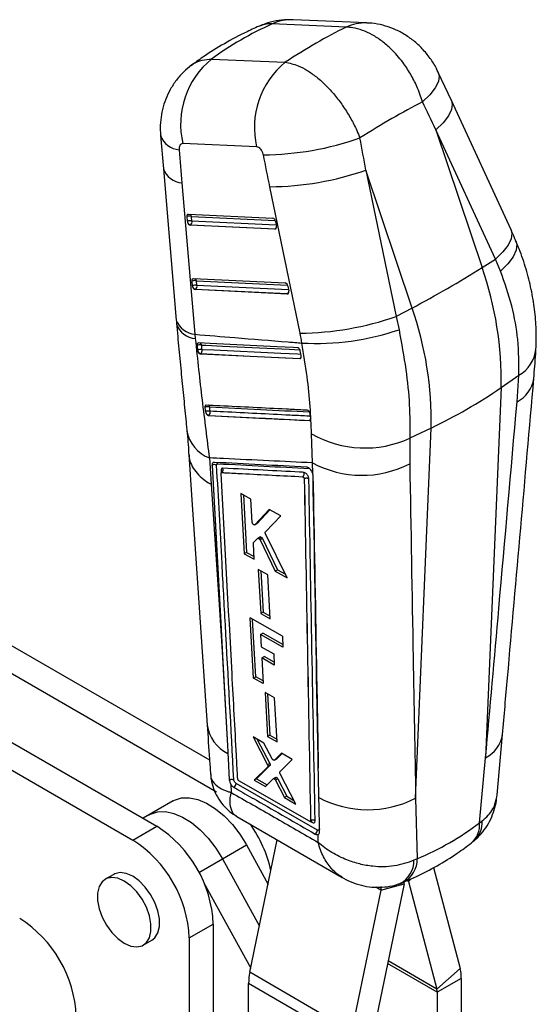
# Model space of a CAD drawing. Extents: x 32 to 386, y 7 to 320.
# Tile 9 of 9: x 317 to 381, y 191 to 314. Entities that reach past the tile are written whole.
import ezdxf

# ---------------------------------------------------------------- set-up
doc = ezdxf.new("R2010")
doc.units = 0
doc.layers.get('0').update_dxf_attribs({"linetype": 'CONTINUOUS'})

msp = doc.modelspace()

# ---------------------------------------------------------------- linework, layer by layer
at = {"color": 7, "linetype": 'CONTINUOUS'}
for p, q in [((357.572616, 313.168372), (348.352453, 313.56955)), ((360.183221, 313.701024), (350.963057, 314.102191)), ((340.746275, 309.178597), (349.966438, 308.777419)), ((370.75072, 303.981049), (369.119101, 307.515359)), ((378.215311, 287.795191), (370.751219, 303.979967)), ((334.366657, 299.607672), (334.71865, 295.452044)), ((368.825319, 300.330029), (374.587017, 283.074503)), ((376.289408, 284.145255), (368.825319, 300.330029)), ((346.388163, 298.195996), (337.167999, 298.597162)), ((334.718616, 295.452452), (336.331657, 276.510424)), ((360.067921, 295.274491), (363.835399, 276.955709)), ((365.829619, 278.018965), (360.067921, 295.274491)), ((337.05094, 293.675292), (338.663981, 274.733253)), ((351.822178, 274.877734), (348.054699, 293.196517)), ((337.877147, 289.770585), (348.41099, 289.270188)), ((337.730241, 288.88375), (337.685438, 289.465773)), ((338.081213, 288.406109), (338.118173, 288.427445)), ((348.681836, 287.902536), (338.081213, 288.406109)), ((338.118173, 288.427445), (348.718797, 287.923872)), ((338.29929, 288.911305), (338.254486, 289.493329)), ((348.752571, 288.86064), (348.864154, 288.275442)), ((348.718797, 287.923872), (348.681836, 287.902536)), ((374.587017, 283.074503), (376.289408, 284.145255)), ((376.903328, 282.641154), (376.289408, 284.145255)), ((338.350972, 280.820041), (338.306168, 281.402064)), ((338.497877, 281.706876), (349.956912, 281.162534)), ((338.92002, 280.847596), (338.875218, 281.429632)), ((338.701944, 280.3424), (338.738903, 280.363736)), ((350.227756, 279.794881), (338.701944, 280.3424)), ((338.738903, 280.363736), (350.264717, 279.816218)), ((350.264717, 279.816218), (350.227756, 279.794881)), ((350.298492, 280.752986), (350.410074, 280.167788)), ((365.829619, 278.018965), (363.835399, 276.955709)), ((363.835399, 276.955709), (364.200012, 275.307686)), ((338.663981, 274.733253), (338.71811, 274.188034)), ((338.936087, 273.344232), (338.990305, 272.767832)), ((338.990305, 272.767832), (339.008157, 272.670798)), ((351.968395, 272.06748), (351.849451, 272.648375)), ((339.350974, 272.295028), (339.380516, 272.312082)), ((339.350974, 272.295028), (351.792886, 271.698317)), ((351.823847, 271.716191), (351.792886, 271.698317)), ((351.970796, 272.055332), (351.968395, 272.06748)), ((376.972305, 268.061482), (379.200312, 269.605604)), ((378.965108, 266.272327), (379.200312, 269.605604)), ((376.972305, 268.061482), (375.040441, 221.726035)), ((339.920495, 265.583714), (340.001757, 265.039422)), ((340.399661, 264.570611), (340.401231, 264.571517)), ((353.003174, 263.944121), (353.000021, 263.942301)), ((353.093624, 264.756835), (353.058111, 264.892231)), ((353.161372, 264.231544), (353.093624, 264.756835)), ((368.214907, 263.005944), (365.560184, 261.731326)), ((366.283043, 216.670497), (368.214907, 263.005944)), ((353.380411, 258.642667), (353.254187, 262.268829)), ((365.560184, 261.731326), (365.542148, 258.523418)), ((340.474282, 259.256283), (340.717389, 255.95962)), ((340.815701, 258.33324), (340.822054, 258.336908)), ((353.399381, 257.351651), (353.380411, 258.642667)), ((352.346302, 256.641678), (352.352624, 256.645327)), ((352.352624, 256.645327), (352.352816, 256.644786)), ((353.399381, 257.351651), (353.392982, 257.370356)), ((345.6768, 254.098596), (344.421508, 254.796699)), ((344.421508, 254.796699), (344.845163, 247.276265)), ((344.728713, 254.625854), (345.134061, 247.443042)), ((345.838611, 251.196705), (345.6768, 254.098596)), ((286.0392, 252.882667), (340.498313, 221.45742)), ((347.95995, 252.827352), (346.178524, 250.894763)), ((348.049233, 252.77758), (346.46748, 251.061574)), ((349.39966, 252.024766), (347.95995, 252.827352)), ((347.492762, 250.006296), (349.39966, 252.024766)), ((283.033996, 251.1478), (341.370303, 217.485246)), ((346.178524, 250.894763), (346.158366, 250.883225)), ((346.16016, 250.880109), (346.449114, 251.046919)), ((346.46748, 251.061574), (346.178524, 250.894763)), ((346.46748, 251.061574), (346.44732, 251.050035)), ((346.013347, 248.670521), (346.516114, 249.186673)), ((346.821785, 249.366275), (346.532597, 249.199331)), ((347.003793, 249.313765), (346.714565, 249.146797)), ((347.108331, 249.17587), (346.819073, 249.008885)), ((346.819073, 249.008885), (348.725054, 245.101602)), ((347.108333, 249.175871), (349.014964, 245.268964)), ((350.209856, 244.268142), (347.50131, 249.78195)), ((346.096168, 246.575619), (345.984885, 248.572579)), ((275.556342, 246.831042), (333.892648, 213.168488)), ((345.134061, 247.443042), (344.845162, 247.276265)), ((344.845162, 247.276265), (346.096168, 246.575619)), ((345.13406, 247.443043), (346.077248, 246.915122)), ((346.597718, 245.301293), (346.90291, 239.800841)), ((347.796907, 244.62836), (346.597718, 245.301293)), ((349.014964, 245.268964), (348.725054, 245.101602)), ((349.014964, 245.268964), (349.985837, 244.724177)), ((272.551138, 245.096175), (330.887444, 211.43362)), ((346.906071, 245.12826), (347.192543, 239.968043)), ((348.09909, 239.126117), (347.796907, 244.62836)), ((348.725054, 245.101602), (350.209856, 244.268142)), ((349.608856, 236.943012), (345.561342, 239.22827)), ((345.982455, 231.707788), (345.561342, 239.22827)), ((347.192543, 239.968043), (346.90291, 239.800841)), ((346.90291, 239.800841), (348.09909, 239.126117)), ((347.192543, 239.968043), (348.080339, 239.467545)), ((346.271288, 231.874528), (345.869621, 239.054216)), ((346.867789, 237.151375), (347.157324, 237.318521)), ((346.867789, 237.151375), (346.952048, 235.630029)), ((349.683637, 235.558984), (346.867789, 237.151375)), ((349.665153, 235.901064), (347.157324, 237.318521)), ((349.608856, 236.943012), (349.683637, 235.558984)), ((346.952048, 235.630029), (348.526992, 234.738323)), ((347.029252, 234.235886), (347.318646, 234.40295)), ((347.029252, 234.235886), (347.207785, 231.011264)), ((348.603146, 233.343575), (347.029252, 234.235886)), ((348.584467, 233.685673), (347.318646, 234.40295)), ((348.526992, 234.738323), (348.603146, 233.343575)), ((342.157951, 233.749787), (342.772481, 222.516234)), ((345.982455, 231.707788), (346.271288, 231.874528)), ((347.207785, 231.011264), (345.982455, 231.707788)), ((347.188854, 231.353198), (346.271288, 231.874528)), ((347.445964, 229.912814), (347.750721, 224.412172)), ((348.636453, 229.234851), (347.445964, 229.912814)), ((347.753927, 229.737437), (348.038934, 224.578554)), ((348.93805, 223.732333), (348.636453, 229.234851)), ((347.307146, 223.555793), (345.936251, 224.341305)), ((345.936251, 224.341305), (347.75768, 220.833009)), ((348.038934, 224.578554), (347.750721, 224.412172)), ((347.750721, 224.412172), (348.93805, 223.732333)), ((348.038934, 224.578554), (348.919287, 224.074649)), ((376.472505, 217.080346), (377.147371, 224.656826)), ((346.468611, 224.036269), (348.045091, 220.998928)), ((348.331349, 221.61006), (347.307146, 223.555793)), ((342.772481, 222.516234), (342.785574, 222.27736)), ((349.4916, 222.303566), (348.621518, 221.44258)), ((349.567596, 222.259983), (348.909292, 221.608708)), ((350.836631, 221.53222), (349.4916, 222.303566)), ((347.769815, 220.595752), (346.096063, 218.930116)), ((348.057171, 220.761639), (346.382826, 219.095661)), ((348.045091, 220.998928), (347.75768, 220.833009)), ((348.057171, 220.761639), (347.769815, 220.595752)), ((348.621518, 221.44258), (348.606791, 221.434308)), ((348.607813, 221.432526), (348.89558, 221.59865)), ((348.909292, 221.608708), (348.621518, 221.44258)), ((348.909292, 221.608708), (348.894558, 221.600432)), ((349.301686, 219.973187), (350.836631, 221.53222)), ((374.264365, 213.592961), (375.040441, 221.726035)), ((351.308196, 215.925724), (349.315321, 219.73468)), ((343.14728, 218.438788), (343.215054, 217.392897)), ((344.024293, 219.077103), (344.022776, 219.092773)), ((352.998866, 213.79289), (344.177312, 218.847567)), ((346.382826, 219.095661), (346.096063, 218.930116)), ((346.096063, 218.930116), (347.488146, 218.127916)), ((346.382826, 219.095661), (347.695666, 218.339017)), ((347.488146, 218.127916), (348.448041, 219.1044)), ((348.75048, 219.281735), (348.463364, 219.115987)), ((348.908563, 219.246289), (348.62142, 219.080525)), ((349.027419, 219.101376), (348.740287, 218.935618)), ((348.740287, 218.935618), (349.866162, 216.757173)), ((349.027419, 219.101376), (350.152924, 216.922718)), ((350.152924, 216.922718), (349.866162, 216.757173)), ((350.152924, 216.922718), (351.060174, 216.399766)), ((335.939715, 216.330104), (332.17748, 214.158212)), ((349.866162, 216.757173), (351.308196, 215.925724)), ((366.283043, 216.670497), (366.487524, 209.103487)), ((343.903766, 214.393758), (357.085454, 206.769515)), ((353.09807, 213.781878), (353.110608, 213.789116)), ((353.134401, 213.864543), (353.135522, 213.865191)), ((353.135522, 213.865191), (353.135583, 213.865028)), ((374.264365, 213.592961), (374.602747, 213.827516)), ((330.887444, 211.43362), (333.892648, 213.168488)), ((354.08791, 211.147817), (354.073425, 212.127307)), ((342.106113, 209.093682), (345.111317, 210.828549)), ((345.111317, 210.828549), (347.817146, 205.888279)), ((345.537524, 194.901637), (348.97352, 211.461427)), ((342.106113, 209.093682), (346.730401, 200.65071)), ((366.487524, 209.103487), (366.066844, 208.899844)), ((328.507932, 207.146918), (327.447272, 206.534612)), ((368.500221, 207.983204), (371.850008, 195.347067)), ((339.801541, 206.07961), (345.643656, 195.41314)), ((364.830379, 205.946431), (361.165576, 188.283907)), ((361.930178, 205.167349), (364.830379, 205.946431)), ((365.370204, 206.258065), (368.944602, 192.774643)), ((361.930178, 205.167349), (358.265374, 187.504825)), ((337.960011, 199.187036), (340.965215, 200.921903)), ((340.965215, 200.921903), (340.969666, 176.668073)), ((332.209385, 198.285495), (333.270044, 198.897801)), ((337.960011, 199.187036), (337.964462, 174.933206)), ((358.265374, 187.504825), (345.537524, 194.901637)), ((371.850008, 195.347067), (368.944602, 192.774643)), ((345.315921, 170.348203), (345.383109, 193.496069)), ((358.11096, 186.099256), (345.383109, 193.496069)), ((371.99677, 194.115363), (368.991566, 192.380496)), ((371.99677, 194.115363), (371.941757, 175.162544)), ((368.991566, 192.380496), (368.936554, 173.427677))]:
    msp.add_line(p, q, dxfattribs=at)
at = {"color": 8, "linetype": 'CONTINUOUS'}
for p, q in [((338.254486, 289.493329), (348.710662, 288.99663)), ((348.83837, 288.410668), (338.29929, 288.911305)), ((338.875218, 281.429632), (350.256582, 280.888976)), ((350.384291, 280.303014), (338.92002, 280.847596)), ((341.942155, 257.688842), (341.960022, 257.359937)), ((353.088272, 213.780341), (353.303789, 213.656756)), ((339.16774, 207.397395), (342.106113, 209.093682)), ((365.370204, 206.258065), (365.197612, 206.358366)), ((365.767155, 206.609521), (365.370204, 206.258065)), ((361.930178, 205.167349), (361.293748, 205.53721)), ((368.991566, 192.380496), (362.766249, 195.99835)), ((368.944602, 192.774643), (362.834177, 196.325727))]:
    msp.add_line(p, q, dxfattribs=at)
at = {"color": 8, "linetype": 'CONTINUOUS', "flags": 128}
for points in [[(369.119329, 307.514868), (369.228893, 307.070019), (369.122455, 306.370101), (368.728417, 305.576998), (368.060435, 304.718194), (367.141672, 303.823472)], [(370.751219, 303.979967), (370.859562, 303.551262), (370.762327, 302.857322), (370.38061, 302.070801), (369.727485, 301.218644), (368.825319, 300.330029)], [(348.7847, 287.934266), (348.765468, 287.928103), (348.718797, 287.923872)], [(378.215311, 287.795191), (378.323652, 287.366488), (378.226417, 286.672547), (377.844701, 285.886025), (377.191574, 285.033857), (376.289408, 284.145255)], [(378.810265, 286.451817), (378.922049, 286.005347), (378.839413, 285.258554), (378.465185, 284.429515), (377.812303, 283.546873), (376.903328, 282.641154)], [(350.33062, 279.826611), (350.311388, 279.820448), (350.264717, 279.816218)], [(339.505326, 273.379662), (340.026682, 273.354629), (342.11216, 273.254519), (350.454848, 272.854662), (351.800785, 272.790235)], [(351.938924, 272.211405), (351.481954, 272.233332), (349.39652, 272.333414), (341.055596, 272.734308), (339.559579, 272.806328)], [(351.907071, 271.735006), (351.870954, 271.720534), (351.823847, 271.716191)]]:
    msp.add_lwpolyline(points, dxfattribs=at)
at = {"color": 7, "linetype": 'CONTINUOUS', "flags": 128}
for points in [[(337.685438, 289.465773), (337.68444, 289.52997), (337.691554, 289.58972), (337.706568, 289.643245), (337.729034, 289.688959), (337.758283, 289.725479), (337.79344, 289.751714), (337.83346, 289.766909), (337.877147, 289.770585)], [(338.306168, 281.402064), (338.30517, 281.466261), (338.312285, 281.526023), (338.327299, 281.579549), (338.349765, 281.62525), (338.379013, 281.661769), (338.414171, 281.688017), (338.45419, 281.7032), (338.497877, 281.706876)], [(351.50466, 273.056701), (350.990269, 273.081205), (348.904245, 273.180629), (340.560782, 273.57869), (339.123859, 273.647313)], [(339.380516, 272.312082), (345.571678, 272.015358), (351.823847, 271.716191)], [(337.894255, 259.691301), (338.279835, 254.035636), (340.198872, 225.835325)], [(340.815701, 258.33324), (341.890784, 238.6428), (342.157951, 233.749787)], [(340.717389, 255.95962), (341.652873, 241.549536), (342.157951, 233.749787)], [(342.785574, 222.27736), (342.820022, 221.648963), (342.967631, 218.957978)], [(353.999272, 212.693851), (343.819157, 218.534047), (343.817463, 218.535019)], [(335.939715, 216.330104), (336.118155, 216.425254), (336.995082, 216.703547), (337.976663, 216.733665), (339.033069, 216.514692), (340.132206, 216.05328), (341.240675, 215.363446), (342.324796, 214.466156), (343.351628, 213.388672), (344.289972, 212.163729), (345.111317, 210.828549)], [(354.249978, 212.459819), (354.239131, 213.05424), (354.193415, 215.56275), (354.171729, 216.754482)], [(332.934511, 214.595236), (333.112951, 214.690386), (333.989878, 214.96868), (334.971459, 214.998798), (336.027866, 214.779825), (337.127002, 214.318413), (338.235471, 213.628578), (339.319592, 212.731289), (340.346424, 211.653804), (341.284768, 210.428861), (342.106113, 209.093682)], [(332.934511, 214.595236), (333.112951, 214.690386), (333.989878, 214.96868), (334.971459, 214.998798), (336.027866, 214.779825), (337.127002, 214.318413), (338.235471, 213.628578), (339.319592, 212.731289), (340.346424, 211.653804), (341.284768, 210.428861), (342.106113, 209.093682)], [(333.270044, 198.897801), (333.660465, 199.213342), (334.037745, 199.825643), (334.23203, 200.623722), (334.23203, 201.561202), (334.037745, 202.583599), (333.660465, 203.631494), (333.122117, 204.643992), (332.453988, 205.562244), (331.694907, 206.332887), (330.888988, 206.911136), (330.08307, 207.26338), (329.323988, 207.369154), (328.655858, 207.222308), (328.507932, 207.146918)], [(329.828328, 198.521278), (330.634247, 198.169032), (331.393328, 198.063259), (332.061457, 198.210105), (332.599805, 198.601036), (332.977085, 199.213337), (333.171371, 200.011416), (333.171371, 200.948896), (332.977085, 201.971293), (332.599805, 203.019189), (332.061457, 204.031686), (331.393328, 204.949938), (330.634247, 205.720581), (329.828328, 206.29883), (329.02241, 206.651075), (328.263328, 206.756848), (327.595198, 206.610002), (327.056851, 206.219068), (326.679571, 205.60677), (326.485286, 204.808691), (326.485286, 203.87121), (326.679571, 202.848814), (327.056851, 201.800915), (327.595198, 200.788422), (328.263328, 199.870169), (329.02241, 199.099526), (329.828328, 198.521278)], [(364.830379, 205.946431), (364.865987, 206.12844), (364.881922, 206.218075)]]:
    msp.add_lwpolyline(points, dxfattribs=at)
at = {"color": 8, "linetype": 'CONTINUOUS'}
for centre, radius, start, end in [((350.736976, 308.546339), 5.56045, 87.66977292, 115.39373412), ((359.957458, 308.143958), 5.561673, 87.71083496, 115.39138518), ((336.94971, 300.56683), 2.75541, 200.37313689, 264.79276894), ((337.29904, 296.419934), 2.755832, 200.55259389, 264.83481507), ((337.892123, 289.439549), 0.366333, 8.44189059, 61.52835364), ((348.520365, 288.244047), 0.376678, 301.78901929, 338.26245791), ((338.512833, 281.375836), 0.366356, 8.44381295, 61.52669642), ((350.066289, 280.136388), 0.376673, 301.78875994, 338.26271726), ((338.912085, 277.477893), 2.755831, 200.55230717, 264.83475027), ((338.973014, 276.943081), 2.766815, 200.28908232, 264.71389801), ((339.14616, 273.318852), 0.364277, 9.60958635, 64.07603374), ((377.07988, 273.319901), 4.276942, 299.7213474, 353.81268476), ((351.625628, 272.036192), 0.376419, 301.77538191, 337.79487466), ((377.167826, 269.789975), 3.950199, 297.06399255, 351.39952159), ((340.136284, 265.548898), 0.366404, 15.36515459, 55.26016399), ((352.798019, 264.272057), 0.386822, 302.02987939, 342.04312109), ((353.01367, 264.091312), 0.147564, 265.92109689, 299.5466744), ((342.082141, 263.438626), 4.480759, 189.7367034, 248.97126349), ((344.831147, 226.482493), 4.676271, 187.93231538, 244.05954547), ((373.248129, 225.239791), 3.944473, 297.02540855, 351.50199181), ((371.364762, 213.288796), 2.915512, 310.80868496, 5.98837641), ((371.617381, 213.589249), 2.994859, 312.97107107, 4.56319513), ((362.839583, 208.861597), 3.227487, 297.27748575, 0.67900624), ((363.233234, 209.042804), 3.254855, 297.28827538, 1.06827556)]:
    msp.add_arc(centre, radius, start, end, dxfattribs=at)
at = {"color": 7, "linetype": 'CONTINUOUS'}
for centre, radius, start, end in [((347.383974, 301.038215), 10.503565, 129.19393395, 193.43854779), ((356.604117, 300.637046), 10.503545, 129.19388078, 193.43856002), ((346.855361, 334.925712), 37.738046, 270.57153901, 289.26875923), ((347.745118, 330.750785), 37.555544, 270.4723107, 289.15483255), ((338.016444, 288.519656), 1.002348, 76.26186609, 109.28277948), ((338.061253, 287.937525), 1.002452, 76.26362556, 109.28102002), ((338.331687, 288.931465), 0.603335, 184.53600405, 194.17665026), ((338.239165, 288.925368), 0.512412, 196.0497362, 256.3421906), ((337.854358, 288.802024), 0.458156, 305.15704112, 13.79948117), ((348.284737, 288.817666), 0.469804, 5.24832873, 74.41091898), ((348.263933, 288.160968), 0.611039, 9.09028667, 10.79782228), ((299.371208, 403.253503), 141.775914, 297.95362199, 302.04100148), ((334.435589, 268.999195), 42.54705, 358.73713126, 19.31840204), ((338.637193, 280.456023), 1.002282, 76.26196479, 109.28519522), ((349.830657, 280.710011), 0.469805, 5.24831869, 74.41076803), ((338.681978, 279.873916), 1.002356, 76.26197719, 109.28259841), ((338.952607, 280.867778), 0.603526, 184.53669848, 194.17434749), ((338.859911, 280.861676), 0.512432, 196.05107832, 256.34085858), ((338.475069, 280.738322), 0.458174, 305.15841794, 13.79803871), ((349.813694, 280.05401), 0.607137, 9.08253922, 10.80107475), ((325.678192, 263.943656), 42.54705, 358.73713126, 19.31840204), ((351.512617, 312.431869), 37.555411, 270.47228248, 289.15486869), ((353.88554, 305.427664), 31.837108, 266.70542821, 288.90357407), ((339.278279, 272.436955), 0.969663, 76.45845804, 110.66461063), ((339.33662, 271.874993), 0.957651, 76.53693172, 111.20034299), ((339.502135, 272.810945), 0.513474, 195.83922264, 256.29896845), ((339.115333, 272.687717), 0.459808, 305.22056257, 14.94897692), ((340.695039, 320.789638), 64.002332, 295.4664348, 304.52818866), ((340.284512, 264.88856), 0.784696, 74.84997772, 117.63878836), ((340.368554, 264.353618), 0.777733, 74.94959877, 118.13969638), ((340.131762, 264.950523), 0.465036, 305.41231341, 19.35850892), ((340.476246, 264.988264), 0.423445, 210.72821656, 259.79588164), ((359.932508, 274.027195), 13.522542, 240.4050125, 294.59301595), ((341.126886, 257.832307), 0.589529, 63.65015698, 121.13636991), ((341.18325, 258.409101), 0.367412, 20.34916141, 51.09987805), ((341.733738, 257.798813), 0.474654, 309.27197253, 22.4639398), ((359.575196, 270.200859), 13.113625, 241.81025364, 297.06617535), ((343.18789, 218.541218), 0.629598, 305.33443253, 359.43558543), ((360.308107, 228.353087), 13.121843, 242.11839408, 297.0869865), ((332.282509, 204.041904), 16.289786, 12.6720268, 35.13997705), ((353.108981, 213.662115), 0.194881, 358.42411788, 55.99630611), ((325.677955, 200.258849), 15.301632, 2.48353181, 57.53048592), ((353.375943, 212.699074), 0.623351, 304.80584496, 359.51989148), ((322.672751, 198.523982), 15.301632, 2.48353181, 57.53048592), ((359.723438, 205.637386), 2.256243, 347.97565633, 359.48556813), ((308.534091, 188.718903), 15.301449, 2.48318118, 57.53083733), ((352.433763, 193.432751), 7.050939, 167.97579613, 179.48547337), ((367.229994, 194.171983), 4.767112, 359.31947394, 14.27038547), ((367.466084, 192.398599), 1.525589, 359.32009966, 14.26994955)]:
    msp.add_arc(centre, radius, start, end, dxfattribs=at)
for centre, major_axis, ratio, start_param, end_param in [((397.69861, 245.331592), (61.704045, -59.695261), 0.6611711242, 2.8790522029, 3.0305942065), ((336.301167, 248.002978), (45.778198, 66.975429), 0.4048738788, 0.6247361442, 0.7762781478), ((336.301167, 248.002978), (54.256349, 58.85762), 0.2989688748, 0.6859121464, 0.8419776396), ((307.151391, 335.302722), (-188.850437, 379.374302), 0.0944202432, 4.5732075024, 4.5824412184), ((307.151391, 335.302722), (-87.330829, 437.71235), 0.0993336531, 4.6010142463, 4.6102479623), ((374.486186, 329.526182), (-33.671108, 431.468637), 0.0929500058, 1.6370849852, 1.6467268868), ((300.381658, 332.75045), (-93.594249, 433.992902), 0.0867077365, 4.6024416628, 4.6116753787), ((338.001144, 288.799448), (-0.142806, 0.38392), 0.6054922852, 1.3893074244, 2.8885779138), ((348.601767, 288.295882), (-0.142806, 0.38392), 0.6054922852, 2.8885779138, 4.3931918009), ((338.621874, 280.735743), (-0.142806, 0.38392), 0.6054922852, 1.3893074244, 2.8885779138), ((350.147687, 280.188227), (-0.142806, 0.38392), 0.6054922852, 2.8885779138, 4.3931918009), ((335.388389, 275.579774), (-9.007092, 24.217145), 0.6054534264, 4.4128028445, 4.4626119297), ((322.384709, 291.943215), (-48.806962, 80.440099), 0.6164587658, 3.0506685, 3.2056174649)]:
    msp.add_ellipse(centre, major_axis=major_axis, ratio=ratio, start_param=start_param, end_param=end_param, dxfattribs=at)
for points, knots in [([(346.906749, 313.391039), (346.332887, 313.134043), (344.77428, 312.436044), (342.338609, 311.136371), (339.983169, 309.673612), (338.613122, 308.674785), (338.091399, 308.294424)], [0, 0, 0, 0, 0.1827381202, 0.4963151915, 0.8081931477, 1, 1, 1, 1]), ([(350.955398, 314.077016), (350.705347, 314.092115), (349.990203, 314.135298), (348.808944, 313.974958), (347.640346, 313.701899), (346.977439, 313.398353), (346.742759, 313.290893)], [0, 0, 0, 0, 0.1733675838, 0.4958293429, 0.8215153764, 1, 1, 1, 1]), ([(367.141672, 303.823472), (366.924152, 304.475258), (366.524198, 305.673699), (365.649321, 307.342242), (364.593785, 308.936947), (363.380975, 310.322484), (362.08281, 311.44425), (360.865232, 312.247941), (359.630206, 312.811854), (358.520583, 313.116707), (357.851923, 313.153149), (357.572616, 313.168372)], [0, 0, 0, 0, 0.1330821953, 0.2446988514, 0.3563157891, 0.4986687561, 0.6048072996, 0.7109461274, 0.8173192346, 0.9236923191, 1, 1, 1, 1]), ([(369.10108, 307.503718), (369.028668, 307.672918), (368.761802, 308.29648), (368.104735, 309.309516), (367.147696, 310.48523), (366.032243, 311.505202), (364.825758, 312.338532), (363.538741, 312.986024), (362.190861, 313.428169), (361.060399, 313.662786), (360.38295, 313.672797), (360.175129, 313.675869)], [0, 0, 0, 0, 0.0483152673, 0.1780582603, 0.3146622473, 0.44508608, 0.5730865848, 0.6988513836, 0.8221974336, 0.9454554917, 1, 1, 1, 1]), ([(338.244427, 308.397536), (337.912549, 308.134873), (337.216457, 307.583954), (336.325322, 306.558575), (335.565177, 305.4075), (334.984348, 304.170329), (334.580913, 302.888235), (334.36047, 301.551001), (334.293982, 300.450452), (334.367353, 299.799588), (334.388927, 299.608215)], [0, 0, 0, 0, 0.126295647, 0.2648972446, 0.4039118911, 0.5376239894, 0.6723424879, 0.8044429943, 0.9425006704, 1, 1, 1, 1]), ([(349.966438, 308.777419), (350.501092, 308.671154), (351.38267, 308.495937), (352.723973, 307.777109), (353.931547, 306.928992), (355.132477, 305.840263), (356.278531, 304.554577), (357.288434, 303.197034), (358.179977, 301.746145), (358.850659, 300.432553), (359.181689, 299.615652), (359.308906, 299.301712)], [0, 0, 0, 0, 0.1640709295, 0.2705328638, 0.3769948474, 0.5010284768, 0.609502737, 0.7179769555, 0.8254471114, 0.9329181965, 1, 1, 1, 1]), ([(337.167999, 298.597162), (337.161735, 298.597345), (337.084318, 298.599615), (336.944322, 298.560746), (336.807815, 298.419305), (336.717678, 298.211231), (336.68859, 298.009746), (336.697359, 297.861309), (336.699634, 297.822792)], [0, 0, 0, 0, 0.0210041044, 0.2596039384, 0.4981559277, 0.6582602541, 0.9113245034, 1, 1, 1, 1]), ([(347.2318, 297.189543), (347.223945, 297.224091), (347.191126, 297.368422), (347.092658, 297.620307), (346.935091, 297.862372), (346.754424, 298.048235), (346.574901, 298.167259), (346.444883, 298.187267), (346.388163, 298.195996)], [0, 0, 0, 0, 0.0681995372, 0.2849148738, 0.5017950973, 0.6255349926, 0.8366407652, 1, 1, 1, 1]), ([(378.811721, 286.448392), (378.763695, 286.560916), (378.571838, 287.010436), (378.368071, 287.45895), (378.215311, 287.795191)], [0, 0, 0, 0, 0.2503218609, 1, 1, 1, 1]), ([(381.331077, 272.86286), (381.353488, 273.680201), (381.398833, 275.333938), (381.186418, 277.842856), (380.768244, 280.377625), (380.116384, 282.905223), (379.452901, 284.939998), (378.937967, 286.10433), (378.788493, 286.442311)], [0, 0, 0, 0, 0.1809123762, 0.3660424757, 0.5484214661, 0.7345904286, 0.9229572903, 1, 1, 1, 1]), ([(379.200312, 269.605604), (379.201979, 271.077046), (379.205167, 273.890931), (378.410162, 278.309941), (377.409124, 281.187303), (376.903328, 282.641154)], [0, 0, 0, 0, 0.35160412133, 0.67238379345, 1, 1, 1, 1]), ([(336.332013, 276.510726), (336.342176, 276.386741), (336.356701, 276.209534), (336.374134, 276.033485), (336.37937, 275.98061)], [0, 0, 0, 0, 0.6996596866, 1, 1, 1, 1]), ([(336.37821, 275.982927), (336.386736, 275.887463), (336.492898, 274.698696), (336.702357, 272.46685), (337.004673, 269.330951), (337.304275, 266.303864), (337.525669, 264.091526), (337.64208, 262.918852), (337.665882, 262.679083)], [0, 0, 0, 0, 0.02000319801, 0.24909203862, 0.47859059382, 0.70906938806, 0.94051546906, 1, 1, 1, 1]), ([(364.200012, 275.307686), (364.509442, 273.633264), (365.10563, 270.407106), (365.566573, 265.827932), (365.562329, 263.106535), (365.560184, 261.731326)], [0, 0, 0, 0, 0.34801538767, 0.67053138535, 1, 1, 1, 1]), ([(338.663981, 274.733253), (340.323687, 274.593861), (344.209805, 274.267483), (348.67293, 273.908636), (351.476436, 273.688643), (352.055879, 273.643174)], [0, 0, 0, 0, 0.3716169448, 0.8701227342, 1, 1, 1, 1]), ([(338.71811, 274.188034), (338.854466, 272.884795), (339.127179, 270.278308), (339.565608, 266.486729), (340.017094, 262.786028), (340.321885, 260.432876), (340.474282, 259.256283)], [0, 0, 0, 0, 0.2476450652, 0.4952922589, 0.7476424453, 1, 1, 1, 1]), ([(339.123859, 273.647313), (339.118301, 273.647413), (339.083759, 273.648032), (339.025018, 273.628072), (338.965851, 273.560062), (338.932935, 273.461597), (338.93507, 273.382086), (338.936087, 273.344232)], [0, 0, 0, 0, 0.046763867, 0.2906406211, 0.5345100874, 0.778390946, 1, 1, 1, 1]), ([(353.254187, 262.268829), (353.215346, 263.399162), (353.136932, 265.681104), (352.726146, 269.509506), (352.284338, 272.23422), (352.055879, 273.643174)], [0, 0, 0, 0, 0.3215629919, 0.649179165, 1, 1, 1, 1]), ([(339.008157, 272.670798), (339.022805, 272.627063), (339.052104, 272.539588), (339.127987, 272.425007), (339.216889, 272.340367), (339.294614, 272.301496), (339.337623, 272.29656), (339.350974, 272.295028)], [0, 0, 0, 0, 0.2255178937, 0.451059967, 0.6758635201, 0.8993835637, 1, 1, 1, 1]), ([(339.559579, 272.806328), (339.551254, 272.892211), (339.532745, 273.083142), (339.515057, 273.274422), (339.505326, 273.379662)], [0, 0, 0, 0, 0.4498088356, 1, 1, 1, 1]), ([(351.849451, 272.648375), (351.839324, 272.687384), (351.817841, 272.770137), (351.754342, 272.8876), (351.671873, 272.983791), (351.584122, 273.043585), (351.529386, 273.05262), (351.50466, 273.056701)], [0, 0, 0, 0, 0.1890935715, 0.4011505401, 0.6132073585, 0.8252717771, 1, 1, 1, 1]), ([(381.059743, 269.200802), (381.15305, 270.23856), (381.263587, 271.467957), (381.319037, 272.668339), (381.32768, 272.855454)], [0, 0, 0, 0, 0.8441202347, 1, 1, 1, 1]), ([(351.792886, 271.698317), (351.821091, 271.701185), (351.877496, 271.70692), (351.94035, 271.769617), (351.97744, 271.864714), (351.984251, 271.96666), (351.974246, 272.032595), (351.970796, 272.055332)], [0, 0, 0, 0, 0.2201807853, 0.4403294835, 0.6610687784, 0.8831192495, 1, 1, 1, 1]), ([(377.148835, 224.655928), (377.357635, 227.016826), (378.671328, 241.870717), (379.97588, 256.718832), (381.073084, 269.206968)], [0, 0, 0, 0, 0.1589413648, 1, 1, 1, 1]), ([(375.040441, 221.726035), (375.591385, 227.962859), (376.903286, 242.813902), (378.208203, 257.660619), (378.965108, 266.272327)], [0, 0, 0, 0, 0.4199587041, 1, 1, 1, 1]), ([(340.085291, 265.859352), (340.058509, 265.856967), (340.00371, 265.852087), (339.945234, 265.794152), (339.913728, 265.703716), (339.914433, 265.625525), (339.920387, 265.58446), (339.920495, 265.583714)], [0, 0, 0, 0, 0.2405237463, 0.4921355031, 0.7437306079, 0.995343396, 1, 1, 1, 1]), ([(340.001757, 265.039422), (340.010536, 264.999711), (340.028452, 264.918659), (340.075184, 264.826917), (340.106327, 264.780694), (340.112253, 264.771898)], [0, 0, 0, 0, 0.4375062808, 0.8929659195, 1, 1, 1, 1]), ([(352.700794, 265.233779), (352.529404, 265.242244), (351.6643, 265.284971), (348.024595, 265.464879), (343.990734, 265.6649), (340.651484, 265.831161), (340.085291, 265.859352)], [0, 0, 0, 0, 0.0407437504, 0.2056577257, 0.8653137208, 1, 1, 1, 1]), ([(340.570507, 265.104672), (340.56086, 265.168118), (340.533461, 265.348313), (340.506839, 265.528949), (340.489591, 265.645984)], [0, 0, 0, 0, 0.3520971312, 1, 1, 1, 1]), ([(353.058111, 264.892231), (353.039211, 264.933784), (353.001411, 265.016891), (352.916282, 265.123017), (352.821772, 265.199317), (352.747761, 265.22945), (352.709532, 265.232973), (352.700794, 265.233779)], [0, 0, 0, 0, 0.2327553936, 0.465519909, 0.6982819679, 0.931040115, 1, 1, 1, 1]), ([(340.112253, 264.771898), (340.140003, 264.736617), (340.195503, 264.666055), (340.293493, 264.59669), (340.361896, 264.573329), (340.395424, 264.570916), (340.399661, 264.570611)], [0, 0, 0, 0, 0.318004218, 0.6360073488, 0.9540088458, 1, 1, 1, 1]), ([(340.399661, 264.570611), (342.499119, 264.465525), (346.698036, 264.255355), (350.899359, 264.046652), (353.000021, 263.942301)], [0, 0, 0, 0, 0.5000000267, 1, 1, 1, 1]), ([(340.401231, 264.571517), (342.621909, 264.460575), (345.13815, 264.334867), (349.339045, 264.125839), (351.318973, 264.027647), (353.003174, 263.944121)], [0, 0, 0, 0, 0.5287948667, 0.59917527, 1, 1, 1, 1]), ([(353.000021, 263.942301), (353.027994, 263.944952), (353.083939, 263.950255), (353.141137, 264.010663), (353.17107, 264.097839), (353.16678, 264.170996), (353.164775, 264.205174)], [0, 0, 0, 0, 0.2579419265, 0.5158769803, 0.773819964, 1, 1, 1, 1]), ([(337.660867, 262.674806), (337.756485, 261.735733), (337.857891, 260.739825), (337.88574, 259.800661), (337.88733, 259.747064)], [0, 0, 0, 0, 0.94293186, 1, 1, 1, 1]), ([(337.919345, 259.749045), (337.931446, 259.533423), (337.961268, 259.002053), (338.301914, 258.186138), (338.898179, 257.331695), (339.683689, 256.604299), (340.338626, 256.170158), (340.681092, 255.979796), (340.717389, 255.95962)], [0, 0, 0, 0, 0.1481079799, 0.3649912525, 0.5818822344, 0.7987731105, 0.9786726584, 1, 1, 1, 1]), ([(353.380411, 258.642667), (351.551749, 258.729777), (347.832791, 258.906931), (343.531642, 259.111505), (341.05914, 259.228588), (340.474282, 259.256283)], [0, 0, 0, 0, 0.4248117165, 0.8639419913, 1, 1, 1, 1]), ([(341.108787, 258.704152), (341.056205, 258.699421), (340.951039, 258.689959), (340.849922, 258.579682), (340.813307, 258.448465), (340.815197, 258.357503), (340.815701, 258.33324)], [0, 0, 0, 0, 0.29718984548, 0.59438221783, 0.8918059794, 1, 1, 1, 1]), ([(340.822054, 258.336914), (341.045595, 254.231929), (341.695897, 242.29012), (342.34591, 230.351178), (342.772481, 222.516234)], [0, 0, 0, 0, 0.3437489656, 1, 1, 1, 1]), ([(352.622316, 258.113656), (350.702609, 258.211584), (346.863195, 258.40744), (343.026923, 258.605248), (341.108787, 258.704152)], [0, 0, 0, 0, 0.499999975, 1, 1, 1, 1]), ([(341.388548, 258.360585), (341.388308, 258.372047), (341.387404, 258.415245), (341.404782, 258.477649), (341.452863, 258.530059), (341.502803, 258.534599), (341.527733, 258.536865)], [0, 0, 0, 0, 0.107576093, 0.4054139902, 0.7031842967, 1, 1, 1, 1]), ([(343.538777, 218.977688), (343.185473, 225.447987), (342.69285, 234.469756), (341.976161, 247.597838), (341.612686, 254.25528), (341.388549, 258.360584)], [0, 0, 0, 0, 0.4929376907, 0.6873205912, 1, 1, 1, 1]), ([(342.172375, 257.98018), (342.131007, 257.976356), (342.048271, 257.96871), (341.96882, 257.881555), (341.940347, 257.778432), (341.941781, 257.70737), (341.942155, 257.688842)], [0, 0, 0, 0, 0.29822302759, 0.5964280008, 0.89477315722, 1, 1, 1, 1]), ([(342.06807, 257.51346), (342.068122, 257.513633), (342.078122, 257.546862), (342.041982, 257.614937), (341.97543, 257.664207), (341.942155, 257.688842)], [0, 0, 0, 0, 0.0026210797, 0.5013122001, 1, 1, 1, 1]), ([(352.272016, 257.458026), (352.099088, 257.466909), (350.415085, 257.553416), (347.047655, 257.726877), (343.855106, 257.892751), (342.172375, 257.98018)], [0, 0, 0, 0, 0.0513420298, 0.4999803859, 1, 1, 1, 1]), ([(353.392982, 257.370356), (353.36952, 257.428324), (353.314778, 257.563574), (353.177802, 257.767743), (352.999555, 257.949843), (352.803049, 258.080303), (352.68326, 258.10241), (352.622315, 258.113657)], [0, 0, 0, 0, 0.1568690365, 0.3660025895, 0.5750057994, 0.7837744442, 1, 1, 1, 1]), ([(365.542148, 258.523418), (365.683099, 250.43003), (365.926101, 236.476908), (366.177476, 222.528325), (366.283043, 216.670497)], [0, 0, 0, 0, 0.5800412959, 1, 1, 1, 1]), ([(341.957263, 257.334043), (341.957854, 257.350367), (341.959077, 257.38419), (341.981378, 257.418055), (342.0094, 257.431253), (342.028926, 257.431332), (342.034196, 257.431353)], [0, 0, 0, 0, 0.2851351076, 0.5907953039, 0.8895472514, 1, 1, 1, 1]), ([(344.022776, 219.092773), (344.015453, 219.228429), (343.962297, 220.213158), (343.72579, 224.594245), (343.04499, 237.204449), (342.409342, 248.967829), (341.957263, 257.334043)], [0, 0, 0, 0, 0.01064372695, 0.07726339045, 0.34374209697, 1, 1, 1, 1]), ([(342.067955, 257.527394), (342.067963, 257.527454), (342.068026, 257.527921), (342.063928, 257.506799), (342.036922, 257.452708), (341.999871, 257.433322), (341.986011, 257.42607)], [0, 0, 0, 0, 0.04643918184, 0.35954826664, 0.76041447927, 1, 1, 1, 1]), ([(342.034195, 257.43136), (342.186484, 257.423442), (343.029641, 257.379604), (346.393453, 257.205048), (349.607207, 257.039789), (352.129514, 256.910085)], [0, 0, 0, 0, 0.0452789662, 0.2506893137, 1, 1, 1, 1]), ([(352.272016, 257.458026), (352.276292, 257.445918), (352.288609, 257.411049), (352.305086, 257.329738), (352.305298, 257.211267), (352.269563, 257.079488), (352.207932, 256.973933), (352.153639, 256.929728), (352.129514, 256.910085)], [0, 0, 0, 0, 0.0637649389, 0.1836431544, 0.3985000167, 0.6133542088, 0.8281968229, 1, 1, 1, 1]), ([(352.129514, 256.910085), (352.143581, 256.907446), (352.173844, 256.901767), (352.22444, 256.869455), (352.272541, 256.821238), (352.313032, 256.762345), (352.328438, 256.720988), (352.336199, 256.700156)], [0, 0, 0, 0, 0.1822427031, 0.3920695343, 0.5935270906, 0.7952626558, 1, 1, 1, 1]), ([(352.919738, 256.655813), (352.914578, 256.706967), (352.903779, 256.814042), (352.830741, 256.994821), (352.719406, 257.170357), (352.580455, 257.317061), (352.422342, 257.427569), (352.323802, 257.447534), (352.272016, 257.458026)], [0, 0, 0, 0, 0.1522583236, 0.3187040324, 0.4831398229, 0.6494656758, 0.8157843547, 1, 1, 1, 1]), ([(352.336199, 256.700156), (352.337178, 256.69786), (352.345319, 256.678772), (352.349203, 256.660981), (352.352619, 256.64533)], [0, 0, 0, 0, 0.1202988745, 1, 1, 1, 1]), ([(352.336199, 256.700156), (352.336508, 256.699122), (352.342587, 256.678785), (352.34449, 256.659749), (352.346297, 256.641681)], [0, 0, 0, 0, 0.0508578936, 1, 1, 1, 1]), ([(352.346302, 256.641678), (352.476412, 249.510346), (352.736631, 235.247681), (353.001811, 220.992256), (353.134401, 213.864543)], [0, 0, 0, 0, 0.4999999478, 1, 1, 1, 1]), ([(352.919738, 256.655813), (352.877764, 256.675517), (352.793815, 256.714926), (352.634831, 256.729345), (352.476487, 256.708795), (352.39404, 256.666122), (352.352816, 256.644786)], [0, 0, 0, 0, 0.2499987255, 0.4999987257, 0.7499989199, 1, 1, 1, 1]), ([(352.352816, 256.644786), (352.482201, 249.506854), (352.740744, 235.243448), (353.004006, 220.987126), (353.135522, 213.865191)], [0, 0, 0, 0, 0.50043667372, 1, 1, 1, 1]), ([(353.70797, 213.87173), (353.575486, 220.994423), (353.310286, 235.252314), (353.049996, 249.517143), (352.919738, 256.655813)], [0, 0, 0, 0, 0.49956145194, 1, 1, 1, 1]), ([(353.447113, 257.095094), (353.438318, 257.177405), (353.429385, 257.261003), (353.399836, 257.350275), (353.399381, 257.351651)], [0, 0, 0, 0, 0.9845968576, 1, 1, 1, 1]), ([(354.171729, 216.754482), (354.168416, 216.936656), (354.149898, 217.955039), (354.080441, 221.778478), (353.840336, 235.040299), (353.61871, 247.470886), (353.447118, 257.095091)], [0, 0, 0, 0, 0.0135520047, 0.0757579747, 0.2844187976, 1, 1, 1, 1]), ([(345.990003, 250.923371), (345.969984, 250.941759), (345.929948, 250.978533), (345.881648, 251.051688), (345.847995, 251.12788), (345.841689, 251.174133), (345.838611, 251.196705)], [0, 0, 0, 0, 0.2526471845, 0.5052775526, 0.7585648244, 1, 1, 1, 1]), ([(346.137693, 250.8714), (346.120355, 250.870213), (346.085723, 250.867843), (346.032439, 250.891509), (346.001041, 250.915083), (345.990003, 250.923371)], [0, 0, 0, 0, 0.3939713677, 0.786937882, 1, 1, 1, 1]), ([(346.534337, 249.196221), (346.541884, 249.201145), (346.56274, 249.214752), (346.612318, 249.20883), (346.667369, 249.184849), (346.7012, 249.157573), (346.714565, 249.146797)], [0, 0, 0, 0, 0.1763315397, 0.4872715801, 0.7974354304, 1, 1, 1, 1]), ([(346.714565, 249.146797), (346.73447, 249.127347), (346.77538, 249.087371), (346.80425, 249.035512), (346.819073, 249.008885)], [0, 0, 0, 0, 0.4865443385, 1, 1, 1, 1]), ([(346.823525, 249.363166), (346.831073, 249.368091), (346.851931, 249.3817), (346.901521, 249.375783), (346.95658, 249.351819), (346.990422, 249.324542), (347.003793, 249.313765)], [0, 0, 0, 0, 0.17632408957, 0.48725398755, 0.79741088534, 1, 1, 1, 1]), ([(347.003793, 249.313765), (347.023702, 249.294315), (347.06462, 249.254341), (347.093502, 249.202492), (347.108331, 249.17587)], [0, 0, 0, 0, 0.4865681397, 1, 1, 1, 1]), ([(347.50131, 249.78195), (347.490555, 249.807432), (347.469048, 249.858391), (347.461736, 249.929433), (347.471731, 249.979004), (347.487235, 249.999124), (347.492762, 250.006296)], [0, 0, 0, 0, 0.2812495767, 0.5624608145, 0.8440212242, 1, 1, 1, 1]), ([(345.984885, 248.572579), (345.985427, 248.594187), (345.986439, 248.634528), (346.004814, 248.659107), (346.013347, 248.670521)], [0, 0, 0, 0, 0.5356338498, 1, 1, 1, 1]), ([(340.200124, 225.835694), (340.296831, 224.407903), (340.436145, 222.351056), (340.57874, 220.292065), (340.62235, 219.662353)], [0, 0, 0, 0, 0.6941644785, 1, 1, 1, 1]), ([(347.75768, 220.833009), (347.769158, 220.807444), (347.792115, 220.756314), (347.80235, 220.683779), (347.794584, 220.628029), (347.777265, 220.60546), (347.769815, 220.595752)], [0, 0, 0, 0, 0.2662542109, 0.5325221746, 0.7989196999, 1, 1, 1, 1]), ([(348.045091, 220.998928), (348.056565, 220.973361), (348.079514, 220.922229), (348.089734, 220.849685), (348.081951, 220.793929), (348.064624, 220.771351), (348.057171, 220.761639)], [0, 0, 0, 0, 0.2662557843, 0.5325010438, 0.7988988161, 1, 1, 1, 1]), ([(348.460379, 221.45966), (348.439877, 221.476193), (348.398875, 221.509256), (348.356182, 221.565851), (348.336739, 221.600464), (348.331349, 221.61006)], [0, 0, 0, 0, 0.4195611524, 0.8390977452, 1, 1, 1, 1]), ([(348.590477, 221.425148), (348.573455, 221.423055), (348.539417, 221.41887), (348.491889, 221.438962), (348.46578, 221.456112), (348.460379, 221.45966)], [0, 0, 0, 0, 0.4424027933, 0.88465352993, 1, 1, 1, 1]), ([(340.645723, 219.666559), (340.656082, 219.45651), (340.685704, 218.855909), (340.959616, 217.889923), (341.456457, 216.78734), (342.162697, 215.798707), (342.99116, 214.977215), (343.615885, 214.583486), (343.907371, 214.399778)], [0, 0, 0, 0, 0.0975669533, 0.2789766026, 0.4620095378, 0.6576197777, 0.8402510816, 1, 1, 1, 1]), ([(349.315321, 219.73468), (349.303715, 219.760181), (349.280506, 219.811182), (349.26973, 219.883857), (349.27698, 219.940231), (349.294203, 219.963206), (349.301686, 219.973187)], [0, 0, 0, 0, 0.2653128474, 0.5306049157, 0.7960722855, 1, 1, 1, 1]), ([(342.967631, 218.957978), (343.00262, 218.976887), (343.073089, 219.014967), (343.207818, 219.042167), (343.346883, 219.042067), (343.461313, 219.01705), (343.517703, 218.988397), (343.538777, 218.977688)], [0, 0, 0, 0, 0.2129073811, 0.4287925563, 0.6446786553, 0.8672079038, 1, 1, 1, 1]), ([(342.967631, 218.957978), (342.98024, 218.872541), (343.003584, 218.714376), (343.090721, 218.531264), (343.141603, 218.44807), (343.14728, 218.438788)], [0, 0, 0, 0, 0.5106873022, 0.9454056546, 1, 1, 1, 1]), ([(343.14728, 218.438788), (343.185008, 218.383511), (343.271851, 218.256275), (343.416071, 218.115), (343.51495, 218.051429), (343.552017, 218.027598)], [0, 0, 0, 0, 0.3244131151, 0.746738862, 1, 1, 1, 1]), ([(343.817462, 218.535019), (343.788018, 218.555162), (343.728536, 218.595854), (343.646913, 218.691655), (343.583283, 218.800202), (343.5474, 218.899953), (343.541222, 218.955646), (343.538777, 218.977688)], [0, 0, 0, 0, 0.2128638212, 0.4300241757, 0.6446851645, 0.8593690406, 1, 1, 1, 1]), ([(344.177312, 218.847567), (344.160766, 218.858919), (344.127672, 218.881624), (344.082375, 218.934943), (344.047122, 218.99512), (344.02971, 219.044231), (344.025425, 219.070233), (344.024293, 219.077103)], [0, 0, 0, 0, 0.2297689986, 0.4595489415, 0.688991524, 0.9178313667, 1, 1, 1, 1]), ([(348.46507, 219.112897), (348.473082, 219.117951), (348.494486, 219.131451), (348.544687, 219.124461), (348.591008, 219.102717), (348.616488, 219.084124), (348.62142, 219.080525)], [0, 0, 0, 0, 0.2110500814, 0.5637887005, 0.915562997, 1, 1, 1, 1]), ([(348.62142, 219.080525), (348.641599, 219.062861), (348.681957, 219.027533), (348.720164, 218.972863), (348.737001, 218.941702), (348.740287, 218.935618)], [0, 0, 0, 0, 0.44592107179, 0.89183237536, 1, 1, 1, 1]), ([(348.752185, 219.278646), (348.760201, 219.283701), (348.781614, 219.297206), (348.831825, 219.290222), (348.87815, 219.268481), (348.903631, 219.249888), (348.908563, 219.246289)], [0, 0, 0, 0, 0.2110486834, 0.5637870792, 0.9155701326, 1, 1, 1, 1]), ([(348.908563, 219.246289), (348.928743, 219.228625), (348.9691, 219.193297), (349.007303, 219.138624), (349.024133, 219.107459), (349.027419, 219.101376)], [0, 0, 0, 0, 0.44593021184, 0.89183930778, 1, 1, 1, 1]), ([(343.215054, 217.392897), (345.001727, 216.3675), (348.626526, 214.287174), (352.250302, 212.204126), (354.08791, 211.147817)], [0, 0, 0, 0, 0.49290245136, 1, 1, 1, 1]), ([(343.552017, 218.027598), (343.723395, 217.929377), (344.662639, 217.391074), (348.0564, 215.445426), (351.277873, 213.596), (353.73175, 212.187246)], [0, 0, 0, 0, 0.05049466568, 0.2767381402, 1, 1, 1, 1]), ([(373.637105, 211.41694), (373.783646, 211.533815), (374.253298, 211.908391), (374.894869, 212.703268), (375.561301, 213.757355), (376.044397, 214.904702), (376.356087, 216.021521), (376.429486, 216.753628), (376.462243, 217.080356)], [0, 0, 0, 0, 0.0862205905, 0.2763310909, 0.4668117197, 0.660721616, 0.848585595, 1, 1, 1, 1]), ([(353.134401, 213.864543), (353.133096, 213.847858), (353.130485, 213.814488), (353.106285, 213.782857), (353.070085, 213.770007), (353.031751, 213.77612), (353.007214, 213.788633), (352.998866, 213.79289)], [0, 0, 0, 0, 0.2211226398, 0.4422366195, 0.6636520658, 0.8855635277, 1, 1, 1, 1]), ([(353.113776, 213.782814), (353.132474, 213.794864), (353.174154, 213.821721), (353.228077, 213.816972), (353.232227, 213.815854), (353.233631, 213.815476)], [0, 0, 0, 0, 0.3500324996, 0.7802229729, 1, 1, 1, 1]), ([(353.70797, 213.87173), (353.66605, 213.892252), (353.582211, 213.933295), (353.421515, 213.949361), (353.260936, 213.929504), (353.177367, 213.88652), (353.135583, 213.865028)], [0, 0, 0, 0, 0.249999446, 0.499999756, 0.7500008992, 1, 1, 1, 1]), ([(353.303788, 213.656762), (353.35211, 213.634544), (353.448748, 213.590111), (353.573302, 213.600035), (353.663777, 213.667278), (353.704694, 213.768177), (353.707142, 213.845553), (353.70797, 213.87173)], [0, 0, 0, 0, 0.2216115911, 0.443203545, 0.6648493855, 0.886613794, 1, 1, 1, 1]), ([(353.73175, 212.187246), (353.793353, 212.158531), (353.917156, 212.10082), (354.025294, 212.109959), (354.072214, 212.126871), (354.073425, 212.127307)], [0, 0, 0, 0, 0.4910493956, 0.9868614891, 1, 1, 1, 1]), ([(354.244281, 212.823229), (354.24374, 212.80706), (354.242167, 212.759967), (354.216968, 212.699018), (354.161943, 212.658833), (354.086559, 212.653395), (354.028304, 212.680395), (353.999272, 212.693851)], [0, 0, 0, 0, 0.1157892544, 0.3372507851, 0.5586652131, 0.7800603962, 1, 1, 1, 1]), ([(354.073425, 212.127307), (354.083982, 212.131735), (354.138435, 212.154577), (354.214685, 212.235741), (354.249215, 212.362083), (354.249859, 212.443934), (354.249984, 212.459816)], [0, 0, 0, 0, 0.0968354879, 0.4995160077, 0.9028882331, 1, 1, 1, 1]), ([(366.066844, 208.899844), (365.264267, 208.617852), (363.682425, 208.062059), (361.271931, 208.061882), (359.272927, 208.40742), (357.524579, 208.95977), (355.735572, 209.842334), (354.609173, 210.676157), (354.092443, 211.143716), (354.08791, 211.147817)], [0, 0, 0, 0, 0.21230850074, 0.41844993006, 0.54479635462, 0.67116599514, 0.83069072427, 0.99851470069, 1, 1, 1, 1]), ([(364.725972, 206.150382), (365.25652, 206.378461), (366.702393, 207.00003), (368.979326, 208.19185), (371.297013, 209.620941), (372.684945, 210.648731), (373.271689, 211.083226)], [0, 0, 0, 0, 0.17514703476, 0.47731807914, 0.77903789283, 1, 1, 1, 1]), ([(373.253405, 211.097828), (373.375539, 211.181187), (373.572329, 211.3155), (373.748354, 211.47535), (373.815132, 211.535991)], [0, 0, 0, 0, 0.6206356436, 1, 1, 1, 1]), ([(357.087134, 206.784936), (357.147264, 206.74525), (357.593017, 206.451046), (358.50668, 206.069679), (359.796362, 205.675439), (361.116261, 205.497533), (362.424006, 205.53511), (363.504244, 205.706648), (364.109425, 205.94054), (364.312062, 206.018857)], [0, 0, 0, 0, 0.0287424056, 0.213074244, 0.3920563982, 0.5673165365, 0.7416939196, 0.9135092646, 1, 1, 1, 1]), ([(364.154568, 205.93568), (364.307041, 205.985039), (364.501685, 206.04805), (364.68376, 206.139206), (364.723209, 206.158956)], [0, 0, 0, 0, 0.7833386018, 1, 1, 1, 1])]:
    msp.add_open_spline(points, degree=3, knots=knots, dxfattribs=at)
at = {"color": 8, "linetype": 'CONTINUOUS'}
for points, knots in [([(348.352453, 313.56955), (348.024023, 313.576863), (347.446619, 313.589719), (346.953893, 313.38172), (346.741431, 313.292032)], [0, 0, 0, 0, 0.5688036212, 1, 1, 1, 1]), ([(338.259338, 308.379827), (338.351694, 308.458859), (338.723326, 308.776875), (339.549598, 309.086152), (340.347382, 309.147782), (340.746275, 309.178597)], [0, 0, 0, 0, 0.1418870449, 0.5709422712, 1, 1, 1, 1]), ([(340.489591, 265.645984), (342.611777, 265.539868), (346.777264, 265.331582), (350.944945, 265.124659), (352.989322, 265.023157)], [0, 0, 0, 0, 0.50946874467, 1, 1, 1, 1]), ([(353.129666, 264.477374), (352.970698, 264.485278), (352.118186, 264.527664), (348.491809, 264.708064), (344.464296, 264.909233), (341.131274, 265.076526), (340.570507, 265.104672)], [0, 0, 0, 0, 0.03795947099, 0.20356837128, 0.86600360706, 1, 1, 1, 1]), ([(340.971974, 258.677731), (340.935633, 258.648909), (340.86048, 258.589305), (340.823575, 258.453779), (340.822372, 258.361427), (340.822053, 258.336913)], [0, 0, 0, 0, 0.4075086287, 0.8427321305, 1, 1, 1, 1]), ([(341.527732, 258.536865), (343.445689, 258.437435), (347.264574, 258.239459), (351.086616, 258.04355), (352.989115, 257.946032)], [0, 0, 0, 0, 0.5022296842, 1, 1, 1, 1]), ([(353.438171, 257.143769), (353.581193, 249.202187), (353.801562, 236.965675), (354.025994, 224.735161), (354.104769, 220.442335)], [0, 0, 0, 0, 0.6490069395, 1, 1, 1, 1]), ([(340.649799, 219.663563), (340.646027, 219.595676), (340.627843, 219.268463), (340.933978, 218.6705), (341.627703, 218.000613), (342.518428, 217.596984), (343.057564, 217.434665), (343.210663, 217.394062), (343.215054, 217.392897)], [0, 0, 0, 0, 0.06398207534, 0.30839253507, 0.64171729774, 0.9021375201, 0.99719278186, 1, 1, 1, 1]), ([(343.91057, 214.406703), (343.888094, 214.414617), (343.64202, 214.501267), (343.302273, 214.957423), (343.032583, 215.788123), (343.082283, 216.71038), (343.181272, 217.240059), (343.214112, 217.388635), (343.215054, 217.392897)], [0, 0, 0, 0, 0.0255752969, 0.2800137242, 0.6270152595, 0.8981216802, 0.9970770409, 1, 1, 1, 1]), ([(374.602747, 213.827516), (375.117292, 214.29687), (376.116023, 215.207886), (376.351167, 216.469805), (376.465165, 217.081586)], [0, 0, 0, 0, 0.5151982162, 1, 1, 1, 1]), ([(353.135583, 213.865028), (353.13627, 213.857003), (353.138309, 213.833168), (353.131546, 213.804309), (353.115446, 213.794767), (353.108773, 213.790812)], [0, 0, 0, 0, 0.2291283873, 0.6805361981, 1, 1, 1, 1]), ([(357.099456, 206.803587), (356.947444, 206.882368), (356.431747, 207.149632), (355.610011, 207.964865), (354.699446, 209.299546), (354.256464, 210.492453), (354.089376, 211.142118), (354.08791, 211.147817)], [0, 0, 0, 0, 0.105040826, 0.3563481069, 0.668597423, 0.9970925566, 1, 1, 1, 1])]:
    msp.add_open_spline(points, degree=3, knots=knots, dxfattribs=at)

doc.saveas('drawing.dxf')
